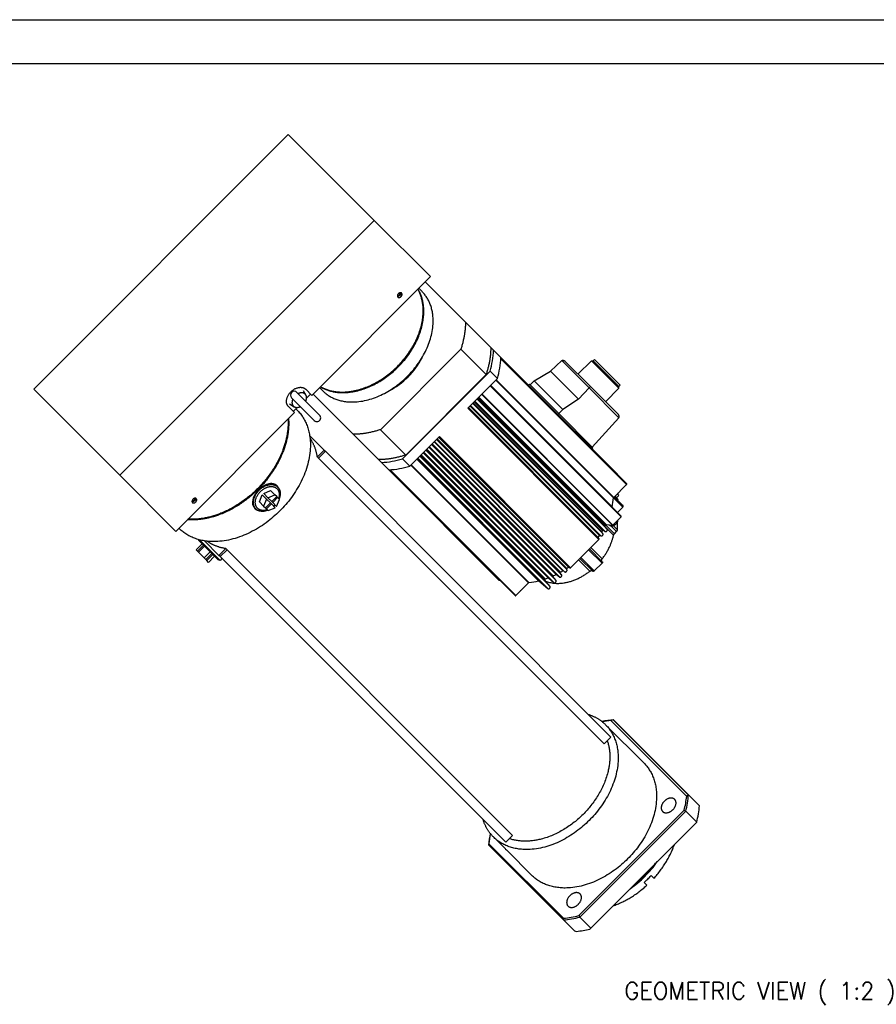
# Model space of a CAD drawing. Extents: x 52767 to 54452, y 14094 to 15292.
# Tile 6 of 8: x 53765 to 54116, y 14889 to 15292. Entities that reach past the tile are written whole.
import ezdxf

# ---------------------------------------------------------------- set-up
doc = ezdxf.new("R2010")
doc.units = 0
doc.header["$LTSCALE"] = 25.4
doc.linetypes.add('DASHEDBIDOT', pattern=[12.4, 3, -3, 0.2, -3, 0.2, -3])
doc.layers.get('0').update_dxf_attribs({"linetype": 'CONTINUOUS'})
doc.layers.add('ATA-TEXT', color=7, linetype='CONTINUOUS', lineweight=25)
doc.layers.add('Layer0000', color=7, linetype='CONTINUOUS', lineweight=25)
doc.styles.get("Standard").update_dxf_attribs({"font": 'simplex.shx'})

# ---------------------------------------------------------------- blocks, each defined once
blk = doc.blocks.new('ata-Border-A1-002')
at = {"color": 253, "ltscale": 0.5}
blk.add_line((0, 594), (841, 594), dxfattribs=at)
blk.add_line((7, 585), (834, 585))

msp = doc.modelspace()

# ---------------------------------------------------------------- linework, layer by layer
at = {"layer": 'Layer0000', "color": 7, "linetype": 'Continuous', "lineweight": 25}
for p, q in [((53875.2357591, 15244.8120959), (53770.9375089, 15140.5138457)), ((53910.4857591, 15209.5620959), (53875.2357591, 15244.8120959)), ((53806.1875089, 15105.2638457), (53910.4857591, 15209.5620959)), ((53910.4857591, 15209.5620959), (53933.4857591, 15186.5620959)), ((53933.4857591, 15186.5620959), (53884.8721679, 15137.9485047)), ((53930.0377882, 15180.4641253), (53928.7127883, 15181.7891251)), ((53931.3644388, 15184.4407756), (53947.8486625, 15167.9565519)), ((53947.8486625, 15167.9565519), (53958.2236625, 15157.5815519)), ((53958.2236625, 15157.5815519), (53959.3909395, 15156.4142748)), ((53945.9471007, 15156.8734378), (53912.9698358, 15123.8961729)), ((53956.3221007, 15146.4984378), (53945.9471007, 15156.8734378)), ((53959.3909395, 15156.4142748), (53962.3909395, 15153.4142748)), ((53962.380299, 15153.2137579), (54013.9100467, 15101.6840101)), ((53962.3909395, 15153.4142748), (54010.1584279, 15105.6467864)), ((53982.716207, 15147.7968284), (53987.3172085, 15152.176083)), ((53999.0298475, 15141.5241042), (53988.5977671, 15151.9561845)), ((53993.9175597, 15146.636392), (53999.4329926, 15152.0811142)), ((53999.4329926, 15152.0811142), (54000.1400993, 15152.0811142)), ((54001.0763849, 15150.4377219), (53999.4329926, 15152.0811142)), ((54000.1400993, 15152.0811142), (54000.6704294, 15152.6114443)), ((54000.1400993, 15152.0811142), (54001.6799383, 15150.5412753)), ((54002.2102683, 15151.0716054), (54000.6704294, 15152.6114443)), ((54001.0763849, 15150.4377219), (54010.6547772, 15140.8593296)), ((54001.6799383, 15150.5412753), (54010.6547772, 15141.5664364)), ((54011.1851073, 15142.0967665), (54002.2102683, 15151.0716054)), ((53921.9958334, 15111.9221705), (53957.9211031, 15147.8474401)), ((53956.3221007, 15146.4984378), (53923.3448358, 15113.5211729)), ((53957.9211031, 15147.8474401), (53960.9211031, 15144.8474401)), ((53976.0319532, 15143.8744804), (53982.716207, 15147.7968284)), ((53982.716207, 15147.7968284), (53994.1204914, 15136.392544)), ((53960.9211031, 15144.8474401), (53948.7652984, 15132.6916355)), ((53958.0914197, 15142.0177567), (54011.6423385, 15088.4668379)), ((53973.6894386, 15142.1157757), (53974.042992, 15142.4693291)), ((53974.042992, 15142.4693291), (53986.042992, 15130.4693291)), ((53974.292992, 15142.2193291), (53976.0319532, 15143.8744804)), ((53976.0319532, 15143.8744804), (53987.6981434, 15132.2082903)), ((53999.0298475, 15141.5241042), (53998.5180256, 15141.0122824)), ((54010.4958876, 15130.058064), (53999.0298475, 15141.5241042)), ((54010.6547772, 15141.5664364), (54011.1851073, 15142.0967665)), ((54010.6547772, 15140.8593296), (54010.6547772, 15141.5664364)), ((53770.9375089, 15140.5138457), (53806.1875089, 15105.2638457)), ((53886.7378272, 15131.239164), (53878.8011001, 15139.1758911)), ((53881.3108984, 15140.0069271), (53882.4503351, 15138.0943012)), ((53882.3721679, 15140.4485047), (53884.8721679, 15137.9485047)), ((53882.7253422, 15136.801679), (53884.3721679, 15138.4485047)), ((53901.8867217, 15121.9946111), (53885.402498, 15138.4788348)), ((53888.0541484, 15141.1304852), (53889.3791483, 15139.8054853)), ((53998.499746, 15140.9935455), (53994.1204914, 15136.392544)), ((54005.210055, 15135.3438967), (54010.6547772, 15140.8593296)), ((53877.8011001, 15130.8774369), (53875.3011001, 15133.3774369)), ((53875.7426777, 15134.4387064), (53877.6553036, 15133.2992697)), ((53876.5737137, 15136.9485047), (53884.5104408, 15129.0117776)), ((53949.909068, 15133.8354051), (54003.2733483, 15080.4711248)), ((53950.7888908, 15134.7152278), (54004.153171, 15081.3509476)), ((53951.6687135, 15135.5950506), (54005.0329938, 15082.2307703)), ((53952.5485363, 15136.4748733), (54005.9128165, 15083.1105931)), ((53994.1204914, 15136.392544), (53987.6981434, 15132.2082903)), ((53877.8011001, 15130.8774369), (53829.1875089, 15082.2638457)), ((53877.3011001, 15131.3774369), (53878.9479258, 15133.0242626)), ((53878.8617603, 15131.9380971), (53878.3617603, 15132.4380971)), ((53888.0995542, 15129.8774369), (53886.7378272, 15131.239164)), ((53948.941263, 15132.8676), (54002.5668373, 15079.2420258)), ((53986.042992, 15130.4693291), (53985.6894386, 15130.1157757)), ((53987.6981434, 15132.2082903), (53986.042992, 15130.4693291)), ((53986.042992, 15130.4693291), (54000.042992, 15116.4693291)), ((53884.5104408, 15129.0117776), (53885.8721679, 15127.6500505)), ((53999.792992, 15116.7193291), (54010.7336089, 15128.7966991)), ((53884.0013308, 15121.4952256), (53889.9601098, 15115.5364466)), ((53912.2617217, 15111.6196111), (53901.8867217, 15121.9946111)), ((53923.3448358, 15113.5211729), (53912.9698358, 15123.8961729)), ((53937.1516381, 15121.0779751), (53924.9958334, 15108.9221705)), ((53933.8962939, 15117.8226309), (53987.2605741, 15064.4583507)), ((53935.1280457, 15119.0543828), (53988.492326, 15065.6901025)), ((53936.0078685, 15119.9342055), (53989.3721487, 15066.5699253)), ((53936.9756735, 15120.9020106), (53990.6012478, 15067.2764363)), ((53889.9601098, 15115.5364466), (53887.155016, 15112.7313529)), ((53890.4601098, 15115.0364466), (53887.6316827, 15112.2080195)), ((53889.9601098, 15115.5364466), (53890.4601098, 15115.0364466)), ((53890.4601098, 15115.0364466), (54007.4601098, 14998.0364466)), ((53930.7289319, 15114.655269), (53984.0932122, 15061.2909888)), ((53931.6087547, 15115.5350918), (53984.9730349, 15062.1708115)), ((53933.0164711, 15116.9428082), (53986.3807514, 15063.5785279)), ((53999.6894386, 15116.1157757), (54000.042992, 15116.4693291)), ((53887.1628633, 15112.676839), (53887.1940438, 15112.6456584)), ((53887.1940438, 15112.6456584), (53887.6316827, 15112.2080195)), ((53887.6316827, 15112.2080195), (54004.6316827, 14995.2080195)), ((53912.2617217, 15111.6196111), (53913.4289988, 15110.452334)), ((53916.4289988, 15107.452334), (53913.4289988, 15110.452334)), ((53924.9958334, 15108.9221705), (53921.9958334, 15111.9221705)), ((53928.2654282, 15112.1917653), (53981.6297085, 15058.827485)), ((53929.145251, 15113.071588), (53982.5095312, 15059.7073078)), ((53829.1875089, 15082.2638457), (53806.1875089, 15105.2638457)), ((53916.4289988, 15107.452334), (53961.5835469, 15062.2977859)), ((53916.6295157, 15107.4629746), (53968.1592634, 15055.9332268)), ((54008.6274958, 15096.1526077), (54013.8585079, 15101.3836199)), ((53863.4070618, 15094.359787), (53864.599592, 15097.1977654)), ((53864.599592, 15097.1977654), (53866.349592, 15095.4477654)), ((53865.1652774, 15097.7634508), (53868.0032559, 15098.955981)), ((53866.9152774, 15096.0134508), (53865.1652774, 15097.7634508)), ((53866.9152774, 15096.0134508), (53869.7532559, 15097.205981)), ((53869.7532559, 15097.205981), (53868.0032559, 15098.955981)), ((53870.49145, 15096.4677869), (53869.7532559, 15097.205981)), ((53870.3834811, 15100.9598179), (53870.9350442, 15100.4082547)), ((54010.652864, 15096.879201), (54010.0034765, 15097.5285885)), ((54010.0901362, 15097.4419297), (54010.3634765, 15097.7676839)), ((53865.1570618, 15092.609787), (53863.4070618, 15094.359787)), ((53866.349592, 15095.4477654), (53865.1570618, 15092.609787)), ((53865.895256, 15091.8715928), (53867.9105103, 15093.8868471)), ((53866.295256, 15091.4715928), (53868.3105103, 15093.4868471)), ((53866.349592, 15095.4477654), (53867.9105103, 15093.8868471)), ((53868.4761957, 15094.4525325), (53866.9152774, 15096.0134508)), ((53867.9105103, 15093.8868471), (53868.3105103, 15093.4868471)), ((53868.3105103, 15093.4868471), (53869.8714286, 15091.9259288)), ((53868.4761957, 15094.4525325), (53870.49145, 15096.4677869)), ((53868.8761957, 15094.0525325), (53868.4761957, 15094.4525325)), ((53868.8761957, 15094.0525325), (53870.89145, 15096.0677869)), ((53870.437114, 15092.4916142), (53868.8761957, 15094.0525325)), ((53870.437114, 15092.4916142), (53871.6296442, 15095.3295927)), ((53870.89145, 15096.0677869), (53870.49145, 15096.4677869)), ((53871.6296442, 15095.3295927), (53870.89145, 15096.0677869)), ((54008.8367503, 15096.3618623), (54010.1361378, 15095.0624748)), ((54009.1195931, 15096.644705), (54010.4189805, 15095.3453175)), ((54009.7689805, 15095.9953175), (54010.652864, 15096.879201)), ((54010.1361378, 15095.0624748), (54010.4189805, 15095.3453175)), ((54010.1361378, 15095.0624748), (54012.3861378, 15092.8124748)), ((53861.4032249, 15091.9795618), (53861.9547881, 15091.4279986)), ((53865.1570618, 15092.609787), (53865.895256, 15091.8715928)), ((53865.895256, 15091.8715928), (53866.295256, 15091.4715928)), ((53866.295256, 15091.4715928), (53867.0334501, 15090.7333986)), ((53867.0334501, 15090.7333986), (53869.8714286, 15091.9259288)), ((54010.0914197, 15090.0177567), (54012.2825844, 15092.2089214)), ((54005.4947877, 15085.0237026), (54008.0640779, 15084.7641516)), ((54006.6831538, 15084.9036532), (54006.855235, 15084.7315721)), ((54008.2786806, 15084.8543285), (54011.5907997, 15088.1664476)), ((54004.153171, 15081.3509476), (54003.7287278, 15081.8557694)), ((54004.4000453, 15082.7629396), (54005.0329938, 15082.2307703)), ((54005.9128165, 15083.1105931), (54005.0008493, 15084.1952635)), ((54008.8577447, 15081.2840818), (54009.7343611, 15082.1606981)), ((53839.9527418, 15077.155467), (53837.4778681, 15074.6805933)), ((53838.4311918, 15078.8974531), (53838.5118772, 15078.5963311)), ((53838.511877, 15078.5963318), (53839.6846387, 15077.4235701)), ((53838.8977974, 15078.7716757), (53839.6215681, 15078.0479049)), ((53839.6215681, 15078.0479049), (53847.2866962, 15070.3827769)), ((53839.6846387, 15077.4235701), (53846.519995, 15070.5882138)), ((53846.8265962, 15072.402933), (53840.8678172, 15078.361712)), ((53990.9016381, 15067.3279751), (54002.5152984, 15078.9416355)), ((54003.1006886, 15080.6162933), (54003.2733483, 15080.4711248)), ((53838.0801439, 15074.0783174), (53837.4778681, 15074.6805933)), ((53840.5550177, 15076.5531911), (53838.0801439, 15074.0783174)), ((53838.0801439, 15074.0783174), (53838.4801439, 15073.6783174)), ((53838.4801439, 15073.6783174), (53840.9550177, 15076.1531911)), ((53840.7278681, 15071.4305933), (53838.4801439, 15073.6783174)), ((53843.2027418, 15073.905467), (53840.7278681, 15071.4305933)), ((53843.940936, 15073.1672728), (53841.4660623, 15070.6923991)), ((53846.8265962, 15072.402933), (53849.63169, 15075.2080268)), ((53847.3265962, 15071.902933), (53850.1550233, 15074.7313601)), ((53849.7173844, 15075.168999), (53849.6862039, 15075.2001796)), ((53850.1550233, 15074.7313601), (53849.7173844, 15075.168999)), ((53967.1550233, 14957.7313601), (53850.1550233, 15074.7313601)), ((53998.6530119, 15075.079349), (54003.9030119, 15069.829349)), ((53841.4660623, 15070.6923991), (53840.7278681, 15071.4305933)), ((53841.8660623, 15070.2923991), (53841.4660623, 15070.6923991)), ((53841.8660623, 15070.2923991), (53844.340936, 15072.7672728)), ((53842.6042565, 15069.5542049), (53841.8660623, 15070.2923991)), ((53842.6042565, 15069.5542049), (53845.0791302, 15072.0290786)), ((53847.2866957, 15070.382777), (53846.5199943, 15070.588214)), ((53847.3265962, 15071.902933), (53846.8265962, 15072.402933)), ((53848.0667242, 15071.1628049), (53847.2866962, 15070.3827769)), ((53964.3265962, 14954.902933), (53847.3265962, 15071.902933)), ((54000.0139246, 15065.9402617), (53994.7639246, 15071.1902617)), ((54003.7994585, 15069.2257956), (54000.617478, 15066.043815)), ((53987.2605741, 15064.4583507), (53986.6381887, 15065.1985999)), ((53987.9861398, 15066.1156928), (53988.492326, 15065.6901025)), ((53989.3721487, 15066.5699253), (53989.2269803, 15066.7425849)), ((53968.4596537, 15055.9847656), (53973.6906658, 15061.2157778)), ((53977.9011726, 15061.9623567), (53981.6297085, 15058.827485)), ((53982.5095312, 15059.7073078), (53980.2545813, 15062.3892874)), ((53981.8474867, 15063.1791458), (53984.0932122, 15061.2909888)), ((53984.9730349, 15062.1708115), (53983.6707326, 15063.7197365)), ((53985.1626695, 15064.6026646), (53986.3807514, 15063.5785279)), ((54038.4870912, 14973.7269797), (54007.4001175, 15004.8139534)), ((54039.0460501, 14974.3751276), (54008.4024265, 15005.0187512)), ((54039.2485103, 14974.3797742), (54008.5534374, 15005.0748471)), ((54020.9993234, 14987.3256602), (54005.2493234, 15003.0756602)), ((54007.4601098, 14998.0364466), (54004.6316827, 14995.2080195)), ((54004.6316827, 14995.2080195), (54004.6628633, 14995.176839)), ((54004.655016, 14995.2313529), (54004.6628628, 14995.1768423)), ((54043.7485103, 14969.8797742), (54039.2485103, 14974.3797742)), ((53994.319653, 14924.8959898), (54037.4673894, 14968.0437263)), ((53994.6886588, 14924.2649956), (54038.0980472, 14967.674384)), ((54042.5980472, 14963.174384), (54038.0980472, 14967.674384)), ((53999.1886588, 14919.7649956), (54042.5980472, 14963.174384)), ((53963.6623823, 14952.7387198), (53959.2873826, 14957.1137194)), ((53964.3265962, 14954.902933), (53967.1550233, 14957.7313601)), ((53967.13169, 14957.7080268), (53967.1862005, 14957.70018)), ((53967.1862039, 14957.7001796), (53967.1550233, 14957.7313601)), ((53957.2881957, 14953.8096054), (53987.9832686, 14923.1145326)), ((53957.484376, 14954.320532), (53987.9946607, 14923.8102473)), ((53975.0373826, 14941.3637194), (53964.9123828, 14951.4887193)), ((54025.0257879, 14940.165682), (54023.9007879, 14941.290682)), ((54021.0723608, 14938.4622549), (54022.1973608, 14937.3372549)), ((53999.1886588, 14919.7649956), (53994.6886588, 14924.2649956)), ((53992.4832686, 14918.6145326), (53987.9832686, 14923.1145326)), ((53998.777889, 14919.3542258), (53999.1886588, 14919.7649956))]:
    msp.add_line(p, q, dxfattribs=at)
at = {"layer": 'Layer0000', "color": 251, "linetype": 'DASHEDBIDOT', "lineweight": 18}
for p, q in [((53962.3600623, 15152.8820654), (54013.8585079, 15101.3836199)), ((53998.499746, 15140.9935455), (53987.3172085, 15152.176083)), ((53957.9154551, 15141.8417922), (54011.5907997, 15088.1664476)), ((53958.1514076, 15142.0777446), (54007.9098662, 15092.319286)), ((53960.2945468, 15144.2208838), (54008.5375772, 15095.9778534)), ((53960.4268832, 15144.3532203), (54008.6274958, 15096.1526077)), ((53954.4509462, 15138.3772833), (54008.0640779, 15084.7641516)), ((53954.603336, 15138.529673), (54008.2786806, 15084.8543285)), ((54010.7336089, 15128.7966991), (53998.5180256, 15141.0122824)), ((53949.6684652, 15133.5948023), (54002.7623897, 15080.5008777)), ((53949.8953224, 15133.8216595), (54003.1006886, 15080.6162933)), ((53950.8290801, 15134.7554172), (54003.7287278, 15081.8557694)), ((53950.94376, 15134.8700971), (54003.7342822, 15082.0795749)), ((53951.3784132, 15135.3047503), (54004.0519024, 15082.631261)), ((53951.6183239, 15135.544661), (54004.4000453, 15082.7629396)), ((53952.6348879, 15136.5612249), (54005.0008493, 15084.1952635)), ((53952.7358874, 15136.6622245), (54004.9967664, 15084.4013455)), ((53953.0665261, 15136.9928632), (54005.2156249, 15084.8437644)), ((53953.2960766, 15137.2224137), (54005.4947877, 15085.0237026)), ((53948.7652984, 15132.6916355), (54002.5152984, 15078.9416355)), ((53949.0705703, 15132.9969073), (54002.286919, 15079.7805586)), ((53933.9552258, 15117.8815628), (53986.6381887, 15065.1985999)), ((53934.1977426, 15118.1240797), (53986.7732135, 15065.5486087)), ((53934.973073, 15118.89941), (53987.7623408, 15066.1101422)), ((53935.0877478, 15119.0140848), (53987.9861398, 15066.1156928)), ((53936.0216141, 15119.9479511), (53989.2269803, 15066.7425849)), ((53936.2484712, 15120.1748083), (53989.3423957, 15067.0808838)), ((53936.8463662, 15120.7727033), (53990.0627149, 15067.5563546)), ((53990.9016381, 15067.3279751), (53937.1516381, 15121.0779751)), ((53929.3587658, 15113.2851028), (53980.2545813, 15062.3892874)), ((53929.6360994, 15113.5624365), (53980.4379699, 15062.7605661)), ((53930.4698444, 15114.3961814), (53981.6701965, 15063.1958293)), ((53930.5501477, 15114.4764848), (53981.8474867, 15063.1791458)), ((53931.732066, 15115.6584031), (53983.6707326, 15063.7197365)), ((53931.9914199, 15115.9177569), (53983.8282409, 15064.0809359)), ((53932.8212455, 15116.7475826), (53984.9602643, 15064.6085639)), ((53932.9194985, 15116.8458356), (53985.1626695, 15064.6026646)), ((53925.4900533, 15109.4163903), (53973.6906658, 15061.2157778)), ((53925.62239, 15109.5487271), (53973.8654207, 15061.3056964)), ((53927.9078504, 15111.8341874), (53977.7537793, 15061.9882584)), ((53927.9685961, 15111.8949332), (53977.9011726, 15061.9623567)), ((53916.9612081, 15107.4832112), (53968.4596537, 15055.9847656)), ((54010.3030242, 15097.8281362), (54010.3634765, 15097.7676839)), ((54008.535259, 15095.9562468), (54012.2825844, 15092.2089214)), ((54005.2468662, 15084.8949603), (54008.8577447, 15081.2840818)), ((54008.5104418, 15080.6705069), (54005.0809244, 15084.1000242)), ((54007.4780963, 15084.4169629), (54009.7343611, 15082.1606981)), ((54008.4370904, 15084.5271463), (54010.0962225, 15082.8680141)), ((54003.7994585, 15069.2257956), (53998.2994585, 15074.7257956)), ((53999.2345968, 15075.6609338), (54003.8872855, 15071.0082451)), ((53998.8350284, 15065.9559881), (53994.1823397, 15070.6086768)), ((54000.617478, 15066.043815), (53995.117478, 15071.543815))]:
    msp.add_line(p, q, dxfattribs=at)
at = {"layer": 'Layer0000', "color": 7, "linetype": 'Continuous', "lineweight": 25}
for centre, radius, start, end in [((53921.5885437, 15158.4906312), 37.8593765, 343.672681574, 356.856097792), ((53902.838393, 15167.1327818), 30.4892058, 314.830043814, 333.162735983), ((53924.5885437, 15155.4906312), 37.8593765, 343.672681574, 356.856097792), ((53988.0496026, 15151.4066001), 1.0623113, 132.172636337, 133.585368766), ((53902.7104917, 15167.0048806), 30.4892058, 296.837264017, 315.169956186), ((53877.6874069, 15138.0621979), 1.575, 44.99999941, 224.999998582), ((53999.2678264, 15140.2624907), 1.060372, 135.000346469, 136.414800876), ((53886.9858611, 15128.7637437), 1.575, 225.00000071, 45.000000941), ((53911.3526424, 15148.2547299), 37.8593765, 273.143902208, 286.327318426), ((53914.3526424, 15145.2547299), 37.8593765, 273.143902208, 286.327318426), ((54010.0127433, 15105.5312035), 0.1859662, 325.984040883, 38.4276849), ((53868.0586585, 15098.6187535), 3.2993002, 45.199444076, 68.83125223), ((53868.1267545, 15098.7140356), 3.3340052, 27.266241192, 42.569489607), ((53868.1037134, 15098.3370155), 3.6167229, 23.861328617, 44.613296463), ((54009.9804543, 15098.0890777), 0.5, 320.000004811, 349.390217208), ((53863.7441576, 15094.3042847), 3.2991366, 201.184188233, 224.800940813), ((53863.8184331, 15098.5447483), 7.999197, 314.999297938, 317.86556897), ((53863.2755938, 15099.0875592), 8.9723046, 314.999502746, 317.554688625), ((53864.166995, 15098.1958573), 7.7446051, 315.017204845, 317.961576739), ((53978.7742232, 15099.2013048), 29.9373993, 346.709974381, 353.818804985), ((54008.8356682, 15095.9349834), 0.3011579, 133.728346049, 171.816120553), ((53863.6491723, 15094.2365241), 3.3342905, 227.429544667, 242.733092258), ((53864.0275825, 15094.2611994), 3.6191463, 225.389968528, 246.138444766), ((53863.8182922, 15098.5446121), 7.9992003, 312.134431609, 315.000701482), ((53863.2754837, 15099.087449), 8.9723046, 312.445311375, 315.000497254), ((53864.1612457, 15098.2020895), 7.7530773, 312.041129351, 314.998472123), ((54008.0635428, 15092.2724435), 0.1606571, 163.048143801, 221.627178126), ((54005.4946469, 15084.7174001), 0.3063026, 89.973668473, 155.635040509), ((53993.505375, 15084.5985145), 16.6808529, 354.045323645, 5.732415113), ((54003.8930698, 15081.9636624), 0.196594, 143.871145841, 213.285515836), ((53967.674436, 15103.2074485), 41.7935348, 329.633477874, 330.506196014), ((54005.1571387, 15084.3014413), 0.1889447, 148.079097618, 214.190896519), ((53969.4142405, 15102.2788668), 39.821124, 333.323940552, 334.034140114), ((54008.0729163, 15085.0435617), 0.2795499, 268.188209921, 317.396481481), ((54009.7303493, 15080.38508), 1.2528539, 134.146349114, 166.831159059), ((54008.90002, 15083.0337672), 1.2076318, 313.700623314, 352.110986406), ((54002.4370181, 15079.6501231), 0.1988547, 139.009507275, 216.701207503), ((53966.2618636, 15104.077189), 43.4526277, 326.002816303, 327.140894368), ((53966.7269992, 15102.0114495), 41.6099683, 298.800721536, 300.366947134), ((53987.8782474, 15065.9513538), 0.1965911, 56.714149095, 126.127344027), ((53965.7660846, 15103.5814099), 43.4526277, 302.859105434, 303.997183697), ((53990.1931504, 15067.4062554), 0.1988547, 53.298792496, 130.990492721), ((53961.6991298, 15062.4434706), 0.1859662, 231.572315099, 304.015959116), ((53973.90829, 15061.0076056), 0.3011576, 98.183760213, 136.271665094), ((53970.6237598, 15091.1892114), 30.0588229, 276.191041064, 283.721471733), ((53977.8019606, 15061.8301131), 0.165322, 53.121981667, 106.944131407), ((53969.167391, 15096.6293279), 35.6948032, 288.40600302, 290.503807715), ((53981.7445085, 15063.0351748), 0.1770089, 54.424996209, 114.823282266), ((53967.9012139, 15099.7304909), 39.0456266, 294.073491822, 295.906281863), ((53985.0568731, 15064.4480017), 0.1873859, 55.626119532, 121.034961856), ((53968.3734632, 15060.1035681), 2.9901904, 308.921535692, 315.006714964), ((53968.373923, 15060.1040959), 2.9902385, 314.993334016, 321.078415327), ((54012.4025858, 14962.7289708), 42.5202634, 95.195054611, 101.683638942), ((54012.0579235, 14962.7165397), 42.3543526, 96.313685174, 101.098595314), ((54024.0750118, 14925.754268), 80.7990608, 101.184553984, 101.909976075), ((54028.0743266, 14952.2788042), 56.2893033, 110.291557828, 110.455419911), ((53995.245222, 14978.5533444), 43.5110023, 346.022425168, 353.631946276), ((53995.8193853, 14978.3796055), 43.612921, 345.791907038, 354.737965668), ((54016.7103456, 14993.0712243), 29.1277827, 318.386219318, 320.068990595), ((54037.2824464, 15055.5791193), 81.2231406, 271.24416501, 271.387012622), ((53994.6208537, 14894.1472925), 85.4195501, 59.403814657, 59.893806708), ((54000.3183334, 14973.8798472), 43.6139981, 345.79230742, 354.737818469), ((53999.7042911, 14949.9483175), 42.5914861, 168.319497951, 174.798498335), ((53999.2380765, 14950.3724239), 41.9406102, 168.884225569, 174.598948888), ((54033.4131937, 14924.8985503), 81.4301199, 158.819278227, 159.204024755), ((54004.2560081, 14990.3992523), 55.3348027, 223.765722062, 224.683357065), ((53966.7257621, 14953.161239), 2.4668085, 222.696118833, 231.159806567), ((53963.254351, 14949.6851945), 2.4738776, 38.934174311, 47.383403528), ((53989.612202, 14972.7731968), 44.784369, 314.979775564, 323.826289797), ((53990.3535223, 14972.0441576), 43.9214477, 314.968049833, 325.295040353), ((53990.3188852, 14972.0095205), 43.9214477, 304.704959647, 315.031950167), ((53989.589846, 14972.7508408), 44.784369, 306.173710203, 315.020224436), ((53991.0464369, 14971.3160453), 44.5076134, 312.424992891, 315.000510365), ((53991.0469975, 14971.316606), 44.5076134, 314.999489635, 317.575007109), ((53983.9830545, 14966.5456596), 43.6149574, 275.262367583, 284.208853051), ((53672.9947904, 14928.5890551), 315.0360485, 359.004295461, 359.130821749), ((53983.8882356, 14966.716997), 43.1029637, 275.466741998, 284.005511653), ((54058.5841722, 14962.0466702), 74.229991, 210.032122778, 210.595996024), ((54016.1904169, 15029.7800764), 113.665329, 257.961451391, 258.421843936), ((53988.7157879, 14961.7986219), 43.6207822, 276.134572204, 283.336648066)]:
    msp.add_arc(centre, radius, start, end, dxfattribs=at)
for points, weights, knots in [([(53888.3639467, 15141.4402835), (53903.2048017, 15132.5311388), (53920.2584683, 15149.5848053), (53937.3121348, 15166.6384718), (53928.4029901, 15181.4793269)], [0.938328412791, 0.742130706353, 1, 0.742130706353, 0.938328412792], [0.52989479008, 0.52989479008, 0.52989479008, 0.75, 0.75, 0.97010520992, 0.97010520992, 0.97010520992]), ([(53888.4296154, 15141.5059522), (53903.2588838, 15133.0852208), (53920.0084683, 15149.8348053), (53936.7580528, 15166.5843898), (53928.3373213, 15181.4136582)], [0.933192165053, 0.745558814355, 1, 0.745558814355, 0.933192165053], [0.53282086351, 0.53282086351, 0.53282086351, 0.75, 0.75, 0.96717913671, 0.96717913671, 0.96717913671]), ([(53921.3720971, 15179.9484339), (53921.4653326, 15179.4166694), (53920.9719875, 15178.9233243), (53920.4786423, 15178.4299792), (53919.9468778, 15178.5232146)], [0.876472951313, 0.79561815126, 1, 0.79561815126, 0.876472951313], [0.32554918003, 0.32554918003, 0.32554918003, 0.5, 0.5, 0.67445081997, 0.67445081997, 0.67445081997]), ([(53920.1139923, 15178.1903292), (53920.6764923, 15177.6278292), (53921.4719875, 15178.4233243), (53922.2674826, 15179.2188194), (53921.7049826, 15179.7813194)], [1, 0.707106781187, 1, 0.707106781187, 1], [0.25, 0.25, 0.25, 0.5, 0.5, 0.75, 0.75, 0.75]), ([(53875.3011001, 15133.3774369), (53872.8011001, 15135.8774369), (53876.336634, 15139.4129708), (53879.8721679, 15142.9485047), (53882.3721679, 15140.4485047)], [1, 0.707106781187, 1, 0.707106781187, 1], [0, 0, 0, 0.5, 0.5, 1, 1, 1]), ([(53882.450335, 15138.0943012), (53882.3378544, 15138.283108), (53882.1848128, 15138.4361496), (53881.1337162, 15139.4872462), (53879.3311257, 15138.6458655)], [0.958004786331, 0.974935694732, 1, 0.849929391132, 0.991434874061], [0.4188747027, 0.4188747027, 0.4188747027, 0.5, 0.5, 0.98573150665, 0.98573150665, 0.98573150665]), ([(53877.1037393, 15136.4184791), (53876.2623586, 15134.6158886), (53877.3134552, 15133.564792), (53877.4664968, 15133.4117504), (53877.6553036, 15133.2992697)], [0.991434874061, 0.849929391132, 1, 0.974935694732, 0.958004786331], [0.01426849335, 0.01426849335, 0.01426849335, 0.5, 0.5, 0.5811252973, 0.5811252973, 0.5811252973]), ([(53875.1372545, 15128.2135913), (53876.013184, 15113.0895208), (53862.643353, 15099.7196898), (53849.273522, 15086.3498588), (53834.1494515, 15087.2257883)], [0.864295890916, 0.813889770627, 1, 0.813889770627, 0.864295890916], [0.18228996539, 0.18228996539, 0.18228996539, 0.5, 0.5, 0.81771003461, 0.81771003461, 0.81771003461]), ([(53861.9547881, 15091.4279986), (53858.7797881, 15094.6029986), (53863.2699161, 15099.0931267), (53867.7600442, 15103.5832547), (53870.9350442, 15100.4082547)], [1, 0.707106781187, 1, 0.707106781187, 1], [0.25, 0.25, 0.25, 0.5, 0.5, 0.75, 0.75, 0.75]), ([(53866.6637941, 15091.1030546), (53864.2215153, 15090.2793637), (53862.7418579, 15091.6180697), (53859.8740292, 15094.2127105), (53863.5362858, 15098.2610716)], [0.865026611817, 0.832534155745, 1, 0.719493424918, 1], [0.20149390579, 0.20149390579, 0.20149390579, 0.5, 0.5, 1, 1, 1]), ([(53863.5362858, 15098.2610716), (53865.7868035, 15100.7488571), (53868.4831944, 15100.6187313), (53871.1795852, 15100.4886056), (53871.5146601, 15097.8760414), (53871.6467619, 15096.8460493), (53871.2599882, 15095.6992487)], [1, 0.860073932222, 1, 0.860073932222, 1, 0.939725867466, 0.931378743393], [0, 0, 0, 0.33333333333, 0.33333333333, 0.66666666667, 0.66666666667, 0.8102523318, 0.8102523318, 0.8102523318]), ([(53837.2263902, 15095.802727), (53837.3196256, 15095.2709625), (53836.8262805, 15094.7776173), (53836.3329354, 15094.2842722), (53835.8011709, 15094.3775077)], [0.876472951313, 0.79561815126, 1, 0.795618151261, 0.876472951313], [0.32554918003, 0.32554918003, 0.32554918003, 0.5, 0.5, 0.67445081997, 0.67445081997, 0.67445081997]), ([(53835.9682854, 15094.0446222), (53836.5307854, 15093.4821222), (53837.3262805, 15094.2776173), (53838.1217756, 15095.0731125), (53837.5592756, 15095.6356125)], [1, 0.707106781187, 1, 0.707106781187, 1], [0.25, 0.25, 0.25, 0.5, 0.5, 0.75, 0.75, 0.75]), ([(54009.4203369, 15085.171674), (54009.017716, 15084.769053), (54008.526688, 15084.562721), (54007.4686697, 15084.1181374), (54006.855235, 15084.7315721)], [0.803847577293, 0.866025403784, 1, 0.75, 0.75], [0.24401693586, 0.24401693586, 0.24401693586, 0.33333333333, 0.33333333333, 0.5, 0.5, 0.5]), ([(54003.2733483, 15080.4711248), (54003.5844126, 15080.1600605), (54004.024324, 15080.5999719), (54004.4642353, 15081.0398833), (54004.153171, 15081.3509476)], [1, 0.707106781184, 1, 0.707106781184, 1], [0, 0, 0, 0.5, 0.5, 1, 1, 1]), ([(54005.0329938, 15082.2307703), (54005.3440581, 15081.919706), (54005.7839695, 15082.3596174), (54006.2238809, 15082.7995288), (54005.9128165, 15083.1105931)], [1, 0.707106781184, 1, 0.707106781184, 1], [0, 0, 0, 0.5, 0.5, 1, 1, 1]), ([(53988.492326, 15065.6901025), (53988.8033903, 15065.3790382), (53989.2433017, 15065.8189496), (53989.683213, 15066.258861), (53989.3721487, 15066.5699253)], [1, 0.707106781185, 1, 0.707106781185, 1], [0, 0, 0, 0.5, 0.5, 1, 1, 1]), ([(53980.2545813, 15062.3892874), (53980.1878827, 15062.4686169), (53980.2495761, 15062.5935181), (53980.3112695, 15062.7184192), (53980.4379699, 15062.7605661)], [1, 0.862058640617, 1, 0.862058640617, 1], [0, 0, 0, 0.5, 0.5, 1, 1, 1]), ([(53984.0932122, 15061.2909888), (53984.4042765, 15060.9799244), (53984.8441879, 15061.4198358), (53985.2840993, 15061.8597472), (53984.9730349, 15062.1708115)], [1, 0.707106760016, 1, 0.707106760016, 1], [0, 0, 0, 0.5, 0.5, 1, 1, 1]), ([(53986.3807514, 15063.5785279), (53986.6918157, 15063.2674636), (53987.1317271, 15063.707375), (53987.5716384, 15064.1472864), (53987.2605741, 15064.4583507)], [1, 0.707106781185, 1, 0.707106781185, 1], [0, 0, 0, 0.5, 0.5, 1, 1, 1]), ([(53981.6297085, 15058.827485), (53981.9407728, 15058.5164207), (53982.3806842, 15058.9563321), (53982.8205956, 15059.3962435), (53982.5095312, 15059.7073078)], [1, 0.707106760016, 1, 0.707106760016, 1], [0, 0, 0, 0.5, 0.5, 1, 1, 1]), ([(54033.5684206, 14972.4943697), (54031.8184206, 14974.2443697), (54029.3435469, 14971.7694959), (54026.8686732, 14969.2946222), (54028.6186732, 14967.5446222)], [1, 0.707106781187, 1, 0.707106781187, 1], [0.25, 0.25, 0.25, 0.5, 0.5, 0.75, 0.75, 0.75]), ([(53994.8184206, 14933.7443697), (53993.0684206, 14935.4943697), (53990.5935469, 14933.0194959), (53988.1186732, 14930.5446222), (53989.8686732, 14928.7946222)], [1, 0.707106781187, 1, 0.707106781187, 1], [0.25, 0.25, 0.25, 0.5, 0.5, 0.75, 0.75, 0.75])]:
    msp.add_rational_spline(points, weights, degree=2, knots=knots, dxfattribs=at)
for points, weights in [([(53920.3469875, 15179.5483243), (53919.5514923, 15178.7528292), (53920.1139923, 15178.1903292)], [1, 0.707106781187, 1]), ([(53919.9486275, 15178.8174644), (53920.3708464, 15178.6221832), (53920.8219875, 15179.0733243)], [0.916703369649, 0.757386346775, 1]), ([(53921.7049826, 15179.7813194), (53921.1424826, 15180.3438194), (53920.3469875, 15179.5483243)], [1, 0.707106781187, 1]), ([(53920.8219875, 15179.0733243), (53921.2731286, 15179.5244654), (53921.0778474, 15179.9466842)], [1, 0.757386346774, 0.916703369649]), ([(53924.0834683, 15145.7598053), (53944.4127882, 15166.0891253), (53930.0377882, 15180.4641253)], [1, 0.707106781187, 1]), ([(53947.8486625, 15167.9565519), (53947.8094099, 15162.5713884), (53945.9471007, 15156.8734378)], [1, 0.98674007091, 1]), ([(53958.2236625, 15157.5815519), (53958.1844099, 15152.1963884), (53956.3221007, 15146.4984378)], [1, 0.98674007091, 1]), ([(53987.3364022, 15152.1939058), (53987.8735006, 15152.6804511), (53988.5977671, 15151.9561845)], [1, 0.719339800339, 1]), ([(53889.3791483, 15139.8054853), (53903.7541483, 15125.4304853), (53924.0834683, 15145.7598053)], [1, 0.707106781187, 1]), ([(53882.3945286, 15135.5824625), (53883.0764234, 15137.0433672), (53882.450335, 15138.0943012)], [0.991434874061, 0.873563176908, 0.958004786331]), ([(53877.6553036, 15133.2992697), (53878.7062376, 15132.6731814), (53880.1671423, 15133.3550762)], [0.958004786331, 0.873563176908, 0.991434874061]), ([(53878.8617603, 15131.9380971), (53895.9867603, 15114.8130971), (53871.768353, 15090.5946898)], [1, 0.707106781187, 1]), ([(54010.7336089, 15128.7966991), (54011.2201542, 15129.3337974), (54010.4958876, 15130.058064)], [1, 0.719339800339, 1]), ([(53875.3556682, 15128.432005), (53876.5355991, 15113.1119359), (53862.893353, 15099.4696898)], [0.866025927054, 0.810815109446, 1]), ([(53912.9698358, 15123.8961729), (53907.2718852, 15122.0338636), (53901.8867217, 15121.9946111)], [1, 0.98674007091, 1]), ([(53887.1628633, 15112.6768389), (53886.5346531, 15117.0835684), (53884.1545271, 15120.367438)], [1, 0.954846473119, 0.944644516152]), ([(53923.3448358, 15113.5211729), (53917.6468852, 15111.6588636), (53912.2617217, 15111.6196111)], [1, 0.98674007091, 1]), ([(54013.8585079, 15101.3836199), (54014.0344725, 15101.5595844), (54013.9100467, 15101.6840101)], [1, 0.707106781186, 1]), ([(53862.893353, 15099.4696898), (53849.2511069, 15085.8274438), (53833.9310378, 15087.0073746)], [1, 0.810815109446, 0.866025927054]), ([(53870.9350442, 15100.4082547), (53872.739262, 15098.604037), (53871.4706495, 15095.4885874)], [1, 0.809467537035, 0.866824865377]), ([(53836.2012805, 15095.4026173), (53835.4057854, 15094.6071222), (53835.9682854, 15094.0446222)], [1, 0.707106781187, 1]), ([(53835.8029206, 15094.6717574), (53836.2251394, 15094.4764762), (53836.6762805, 15094.9276173)], [0.916703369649, 0.757386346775, 1]), ([(53837.5592756, 15095.6356125), (53836.9967756, 15096.1981125), (53836.2012805, 15095.4026173)], [1, 0.707106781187, 1]), ([(53836.6762805, 15094.9276173), (53837.1274216, 15095.3787584), (53836.9321404, 15095.8009773)], [1, 0.757386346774, 0.916703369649]), ([(53871.768353, 15090.5946898), (53847.5499457, 15066.3762826), (53830.4249457, 15083.5012826)], [1, 0.707106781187, 1]), ([(53866.8744554, 15090.8923933), (53863.7590059, 15089.6237808), (53861.9547881, 15091.4279986)], [0.866824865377, 0.809467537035, 1]), ([(54012.2825844, 15092.2089214), (54012.6361378, 15092.5624748), (54012.3861378, 15092.8124748)], [1, 0.707106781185, 1]), ([(54010.1964224, 15086.7720703), (54010.1574184, 15085.9087554), (54009.4203369, 15085.171674)], [0.779026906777, 0.710464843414, 0.803847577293]), ([(54011.5907997, 15088.1664476), (54011.7667642, 15088.3424121), (54011.6423385, 15088.4668379)], [1, 0.707106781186, 1]), ([(54004.0519024, 15082.631261), (54004.2145801, 15082.9188747), (54004.4000453, 15082.7629396)], [1, 0.588320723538, 1]), ([(53849.6862039, 15075.2001796), (53845.2794744, 15075.8283898), (53841.9956048, 15078.2085157)], [1, 0.954846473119, 0.944644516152]), ([(54002.5152984, 15078.9416355), (54002.691263, 15079.1176), (54002.5668373, 15079.2420258)], [1, 0.707106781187, 1]), ([(54002.7623897, 15080.5008777), (54002.9297594, 15080.7600068), (54003.1006886, 15080.6162933)], [1, 0.619621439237, 1]), ([(54003.8872855, 15071.0082451), (54007.4572814, 15075.6220675), (54008.5104418, 15080.6705069)], [1, 0.959866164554, 1]), ([(54003.7977597, 15069.9346012), (54003.3798804, 15070.3524805), (54003.8872855, 15071.0082451)], [1, 0.767305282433, 1]), ([(54003.9030119, 15069.829349), (54004.1530119, 15069.579349), (54003.7994585, 15069.2257956)], [1, 0.707106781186, 1]), ([(53980.6854276, 15061.8768498), (53989.1170265, 15058.436577), (53998.8350284, 15065.9559881)], [0.969195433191, 0.838423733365, 1]), ([(53986.6381887, 15065.1985999), (53986.4796089, 15065.3872107), (53986.7732135, 15065.5486087)], [1, 0.581849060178, 1]), ([(53989.2269803, 15066.7425849), (53989.0832668, 15066.913514), (53989.3423957, 15067.0808838)], [1, 0.619621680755, 1]), ([(53990.6012478, 15067.2764363), (53990.7256735, 15067.1520106), (53990.9016381, 15067.3279751)], [1, 0.707106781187, 1]), ([(53998.8350284, 15065.9559881), (53999.4907931, 15066.4633932), (53999.9086724, 15066.0455139)], [1, 0.767305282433, 1]), ([(54000.617478, 15066.043815), (54000.2639246, 15065.6902617), (54000.0139246, 15065.9402617)], [1, 0.707106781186, 1]), ([(53983.6707326, 15063.7197365), (53983.4929612, 15063.9311732), (53983.8282409, 15064.0809359)], [1, 0.53796868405, 1]), ([(53968.1592634, 15055.9332268), (53968.2836892, 15055.8088011), (53968.4596537, 15055.9847656)], [1, 0.707106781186, 1]), ([(53998.2226237, 15007.2739327), (54002.3539933, 15005.9709903), (54005.2493234, 15003.0756602)], [0.894796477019, 0.931270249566, 1]), ([(54005.2493234, 15003.0756602), (54021.4993234, 14986.8256602), (53998.518353, 14963.8446898)], [1, 0.707106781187, 1]), ([(54005.9549768, 14996.5313136), (54011.1592012, 14981.485538), (53996.018353, 14966.3446898)], [0.899172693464, 0.771817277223, 1]), ([(54020.9993234, 14987.3256602), (54037.2493234, 14971.0756602), (54014.268353, 14948.0946898)], [1, 0.707106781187, 1]), ([(54032.8435469, 14968.2694959), (54035.3184206, 14970.7443697), (54033.5684206, 14972.4943697)], [1, 0.707106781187, 1]), ([(54028.6186732, 14967.5446222), (54030.3686732, 14965.7946222), (54032.8435469, 14968.2694959)], [1, 0.707106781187, 1]), ([(53959.2873826, 14957.1137194), (53956.3920525, 14960.0090495), (53955.0891101, 14964.1404191)], [1, 0.931270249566, 0.894796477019]), ([(53996.018353, 14966.3446898), (53980.8775048, 14951.2038417), (53965.8317292, 14956.408066)], [1, 0.771817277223, 0.899172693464]), ([(53998.518353, 14963.8446898), (53975.5373826, 14940.8637194), (53959.2873826, 14957.1137194)], [1, 0.707106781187, 1]), ([(54025.0257879, 14940.165682), (54030.8594524, 14946.5489425), (54033.4681282, 14954.044465)], [1, 0.939539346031, 0.949392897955]), ([(54014.268353, 14948.0946898), (53991.2873826, 14925.1137194), (53975.0373826, 14941.3637194)], [1, 0.707106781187, 1]), ([(54008.3185778, 14928.8949146), (54015.8141004, 14931.5035904), (54022.1973608, 14937.3372549)], [0.949392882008, 0.93953933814, 1]), ([(53994.0935469, 14929.5194959), (53996.5684206, 14931.9943697), (53994.8184206, 14933.7443697)], [1, 0.707106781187, 1]), ([(53989.8686732, 14928.7946222), (53991.6186732, 14927.0446222), (53994.0935469, 14929.5194959)], [1, 0.707106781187, 1])]:
    msp.add_rational_spline(points, weights, degree=2, dxfattribs=at)
for points, knots in [([(53870.6783249, 15100.8771061), (53870.4524018, 15101.1030292), (53869.688347, 15101.6671919), (53867.7360623, 15102.0370159), (53865.2226181, 15101.0333136), (53863.6299641, 15099.7063009), (53863.143353, 15099.2196898)], [0, 0, 0, 0, 0.2198841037, 0.6596523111, 1.3263189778, 1.6596523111, 1.6596523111, 1.6596523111, 1.6596523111]), ([(53863.143353, 15099.2196898), (53862.7379422, 15098.814279), (53861.6139015, 15097.5058547), (53860.8998543, 15096.0602418), (53860.3592682, 15093.7707052), (53860.6266813, 15092.5439734), (53861.4859368, 15091.6847179)], [0, 0, 0, 0, 0.3035625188, 0.9106875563, 0.9106875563, 1.8247959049, 1.8247959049, 1.8247959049, 1.8247959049]), ([(53964.9293867, 14951.5057235), (53964.6751257, 14951.7599845), (53964.2519659, 14952.1623054), (53963.8218188, 14952.5806874), (53963.734687, 14952.6669941), (53963.6624522, 14952.7397403)], [0.000000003, 0.000000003, 0.000000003, 0.000000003, 0.8720746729, 0.8720746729, 1.1399569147, 1.1399569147, 1.1399569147, 1.1399569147])]:
    msp.add_open_spline(points, degree=3, knots=knots, dxfattribs=at)

# ---------------------------------------------------------------- block references
at = {"xscale": 2, "yscale": 2, "zscale": 2}
msp.add_blockref('ata-Border-A1-002', (52767.0214475, 14103.7975489), dxfattribs=at)

# ---------------------------------------------------------------- texts
at = {"layer": 'ATA-TEXT', "insert": (54012.9336061, 14888.2510705), "char_height": 7, "attachment_point": 7}
msp.add_mtext('GEOMETRIC VIEW ( 1:2 )', dxfattribs=at)

doc.saveas('drawing.dxf')
